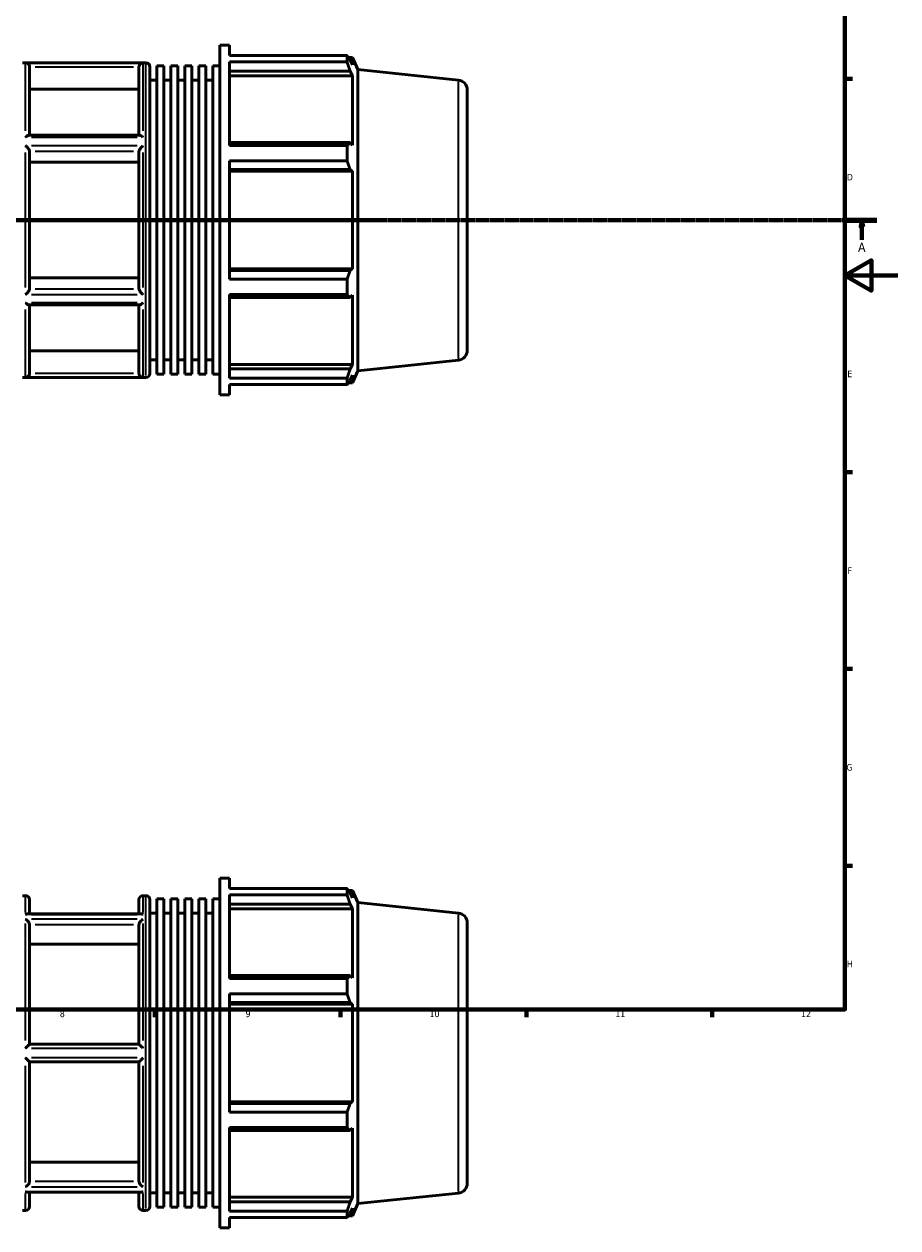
# Model space of a CAD drawing. Header units: millimetres. Extents: x -163 to 1385, y -62 to 968.
# Tile 4 of 8: x 511 to 841, y -62 to 392. Entities that reach past the tile are written whole.
import ezdxf

# ---------------------------------------------------------------- set-up
doc = ezdxf.new("R2010")
doc.units = ezdxf.units.MM
doc.linetypes.add('CHAIN', pattern=[0.7087, 0.4724, -0.0591, 0.1181, -0.0591])
for name, color, linetype, lineweight in [('Border (ISO)', 7, 'Continuous', 70), ('Section Line (ISO)', 7, 'CHAIN', 70), ('Visible (ISO)', 7, 'Continuous', 50), ('Visible Narrow (ISO)', 7, 'Continuous', 35)]:
    doc.layers.add(name, color=color, linetype=linetype, lineweight=lineweight)
doc.styles.add('Label Text (ISO)', font='tahoma.ttf')
doc.styles.add('Note Text (ISO)', font='tahoma.ttf')

# ---------------------------------------------------------------- blocks, each defined once
blk = doc.blocks.new('Borders Default Border')
at = {"layer": 'Border (ISO)'}
for p, q in [((821, 371.25), (823.9, 371.25)), ((821, 222.75), (823.9, 222.75)), ((821, 148.5), (823.9, 148.5)), ((821, 74.25), (823.9, 74.25)), ((560.67, 20), (560.67, 17.1)), ((630.75, 20), (630.75, 17.1)), ((700.83, 20), (700.83, 17.1)), ((770.92, 20), (770.92, 17.1))]:
    blk.add_line(p, q, dxfattribs=at)
at = {"layer": 'Border (ISO)', "flags": 128}
for points in [[(20, 20), (20, 574), (821, 574), (821, 20), (20, 20)], [(841, 297), (821, 297), (831, 302.77), (831, 291.23), (821, 297)]]:
    blk.add_lwpolyline(points, dxfattribs=at)
at = {"layer": 'Border (ISO)', "color": 232, "true_color": 0xca0064, "char_height": 2.5, "attachment_point": 7, "style": 'Note Text (ISO)'}
for s, insert in [('D', (821.73, 332.88)), ('E', (821.94, 258.63)), ('F', (822, 184.38)), ('G', (821.61, 110.08)), ('H', (821.74, 35.88)), ('8', (524.81, 17.04)), ('9', (594.88, 17.05)), ('10', (664.29, 17.05)), ('11', (734.37, 17.1)), ('12', (804.46, 17.1))]:
    blk.add_mtext(s, dxfattribs=dict(at, insert=insert))
blk = doc.blocks.new('2dTransSection0')
at = {"layer": 'Section Line (ISO)', "linetype": 'CHAIN'}
blk.add_line((235.03, 317.93), (833.03, 317.93), dxfattribs=at)
at = {"layer": 'Section Line (ISO)', "linetype": 'Continuous', "lineweight": 140}
for p, q in [((235.03, 317.93), (246.2, 317.93)), ((821.86, 317.93), (833.03, 317.93))]:
    blk.add_line(p, q, dxfattribs=at)
at = {"layer": 'Section Line (ISO)', "linetype": 'Continuous'}
for p, q in [((240.61, 317.93), (240.11, 315.43)), ((240.11, 315.43), (241.11, 315.43)), ((240.61, 315.43), (240.61, 317.93)), ((241.11, 315.43), (240.61, 317.93)), ((240.61, 310.43), (240.61, 315.43)), ((827.45, 317.93), (826.95, 315.43)), ((826.95, 315.43), (827.95, 315.43)), ((827.45, 315.43), (827.45, 317.93)), ((827.95, 315.43), (827.45, 317.93)), ((827.45, 310.43), (827.45, 315.43))]:
    blk.add_line(p, q, dxfattribs=at)
at = {"layer": 'Section Line (ISO)', "linetype": 'Continuous', "flags": 128}
for points in [[(241.11, 315.43), (240.61, 317.93), (240.11, 315.43), (241.11, 315.43)], [(827.95, 315.43), (827.45, 317.93), (826.95, 315.43), (827.95, 315.43)]]:
    blk.add_lwpolyline(points, dxfattribs=at)
at = {"layer": 'Section Line (ISO)'}
for points in [[(241.11, 315.43), (240.61, 317.93), (240.11, 315.43), (241.11, 315.43)], [(827.95, 315.43), (827.45, 317.93), (826.95, 315.43), (827.95, 315.43)]]:
    blk.add_solid(points, dxfattribs=at)
at = {"layer": 'Section Line (ISO)', "char_height": 3.5, "attachment_point": 7, "style": 'Label Text (ISO)'}
for insert in [(239.13, 305.93), (825.96, 305.93)]:
    blk.add_mtext('A', dxfattribs=dict(at, insert=insert))

msp = doc.modelspace()

# ---------------------------------------------------------------- linework, layer by layer
at = {"layer": 'Visible (ISO)'}
for p, q in [((585.226, 251.927), (585.226, 383.927)), ((585.226, 383.927), (588.838, 383.927)), ((588.838, 380.029), (588.838, 383.927)), ((510.76, 377.327), (557.303, 377.327)), ((588.838, 380.029), (633.167, 380.029)), ((588.838, 346.037), (588.838, 377.642)), ((633.167, 377.642), (588.838, 377.642)), ((633.167, 377.642), (633.167, 380.029)), ((633.679, 379.307), (635.224, 379.307)), ((635.224, 376.467), (634.342, 378.355)), ((637.246, 374.767), (635.224, 379.307)), ((635.224, 376.467), (635.224, 379.307)), ((513.388, 375.733), (513.388, 349.922)), ((554.674, 349.922), (554.674, 375.733)), ((558.803, 375.827), (558.803, 260.027)), ((561.445, 259.715), (561.445, 376.139)), ((561.445, 376.139), (564.087, 376.139)), ((564.087, 259.715), (564.087, 376.139)), ((566.73, 259.715), (566.73, 376.139)), ((566.73, 376.139), (569.372, 376.139)), ((569.372, 259.715), (569.372, 376.139)), ((572.014, 259.715), (572.014, 376.139)), ((572.014, 376.139), (574.656, 376.139)), ((574.656, 259.715), (574.656, 376.139)), ((577.299, 259.715), (577.299, 376.139)), ((577.299, 376.139), (579.941, 376.139)), ((579.941, 259.715), (579.941, 376.139)), ((582.583, 259.715), (582.583, 376.139)), ((582.583, 376.139), (585.226, 376.139)), ((588.838, 374.128), (634.342, 374.128)), ((634.342, 374.128), (635.224, 372.372)), ((637.246, 261.088), (637.246, 374.767)), ((675.173, 370.78), (637.246, 374.767)), ((558.803, 370.727), (561.445, 370.727)), ((564.087, 370.727), (566.73, 370.727)), ((569.372, 370.727), (572.014, 370.727)), ((574.656, 370.727), (577.299, 370.727)), ((579.941, 370.727), (582.583, 370.727)), ((588.838, 372.372), (635.224, 372.372)), ((635.224, 346.27), (635.224, 372.372)), ((554.674, 367.317), (513.388, 367.317)), ((678.531, 367.051), (678.531, 268.804)), ((554.908, 349.922), (513.155, 349.922)), ((634.342, 347.184), (588.838, 347.184)), ((588.838, 346.037), (633.167, 346.037)), ((633.167, 340.275), (633.167, 346.037)), ((635.224, 346.27), (634.342, 347.184)), ((513.388, 343.972), (513.388, 291.882)), ((554.674, 291.882), (554.674, 343.972)), ((554.674, 339.764), (513.388, 339.764)), ((588.838, 295.579), (588.838, 340.275)), ((633.167, 340.275), (588.838, 340.275)), ((588.838, 336.98), (634.342, 336.98)), ((588.838, 336.385), (635.224, 336.385)), ((634.342, 336.98), (635.224, 336.385)), ((635.224, 299.47), (635.224, 336.385)), ((513.388, 296.09), (554.674, 296.09)), ((588.838, 299.47), (635.224, 299.47)), ((634.342, 298.875), (588.838, 298.875)), ((588.838, 295.579), (633.167, 295.579)), ((633.167, 289.818), (633.167, 295.579)), ((635.224, 299.47), (634.342, 298.875)), ((588.838, 258.213), (588.838, 289.818)), ((633.167, 289.818), (588.838, 289.818)), ((588.838, 288.671), (634.342, 288.671)), ((634.342, 288.671), (635.224, 289.585)), ((635.224, 263.483), (635.224, 289.585)), ((554.908, 285.933), (513.155, 285.933)), ((513.388, 285.933), (513.388, 260.121)), ((554.674, 260.121), (554.674, 285.933)), ((513.388, 268.537), (554.674, 268.537)), ((558.803, 265.127), (561.445, 265.127)), ((564.087, 265.127), (566.73, 265.127)), ((569.372, 265.127), (572.014, 265.127)), ((574.656, 265.127), (577.299, 265.127)), ((579.941, 265.127), (582.583, 265.127)), ((675.173, 265.074), (637.246, 261.088)), ((561.445, 259.715), (564.087, 259.715)), ((566.73, 259.715), (569.372, 259.715)), ((572.014, 259.715), (574.656, 259.715)), ((577.299, 259.715), (579.941, 259.715)), ((582.583, 259.715), (585.226, 259.715)), ((588.838, 263.483), (635.224, 263.483)), ((634.342, 261.726), (588.838, 261.726)), ((635.224, 263.483), (634.342, 261.726)), ((634.342, 257.5), (635.224, 259.388)), ((637.246, 261.088), (635.224, 256.547)), ((635.224, 256.547), (635.224, 259.388)), ((510.76, 258.527), (557.303, 258.527)), ((588.838, 258.213), (633.167, 258.213)), ((588.838, 251.927), (588.838, 255.826)), ((633.167, 255.826), (588.838, 255.826)), ((633.167, 255.826), (633.167, 258.213)), ((633.679, 256.547), (635.224, 256.547)), ((585.226, 251.927), (588.838, 251.927)), ((585.226, -62.471), (585.226, 69.529)), ((585.226, 69.529), (588.838, 69.529)), ((588.838, 65.63), (588.838, 69.529)), ((588.838, 65.63), (633.167, 65.63)), ((633.167, 63.243), (633.167, 65.63)), ((633.679, 64.909), (635.224, 64.909)), ((635.224, 62.068), (634.342, 63.956)), ((637.246, 60.368), (635.224, 64.909)), ((635.224, 62.068), (635.224, 64.909)), ((510.76, 62.929), (511.888, 62.929)), ((513.388, 61.429), (513.388, 56.047)), ((554.674, 56.047), (554.674, 61.429)), ((556.174, 62.929), (557.303, 62.929)), ((558.803, 61.429), (558.803, -54.371)), ((561.445, -54.683), (561.445, 61.741)), ((561.445, 61.741), (564.087, 61.741)), ((564.087, -54.683), (564.087, 61.741)), ((566.73, -54.683), (566.73, 61.741)), ((566.73, 61.741), (569.372, 61.741)), ((569.372, -54.683), (569.372, 61.741)), ((572.014, -54.683), (572.014, 61.741)), ((572.014, 61.741), (574.656, 61.741)), ((574.656, -54.683), (574.656, 61.741)), ((577.299, -54.683), (577.299, 61.741)), ((577.299, 61.741), (579.941, 61.741)), ((579.941, -54.683), (579.941, 61.741)), ((582.583, -54.683), (582.583, 61.741)), ((582.583, 61.741), (585.226, 61.741)), ((588.838, 31.639), (588.838, 63.243)), ((633.167, 63.243), (588.838, 63.243)), ((588.838, 59.73), (634.342, 59.73)), ((634.342, 59.73), (635.224, 57.974)), ((637.246, -53.311), (637.246, 60.368)), ((675.173, 56.382), (637.246, 60.368)), ((555.473, 56.047), (512.59, 56.047)), ((558.803, 56.329), (561.445, 56.329)), ((564.087, 56.329), (566.73, 56.329)), ((569.372, 56.329), (572.014, 56.329)), ((574.656, 56.329), (577.299, 56.329)), ((579.941, 56.329), (582.583, 56.329)), ((588.838, 57.974), (635.224, 57.974)), ((635.224, 31.871), (635.224, 57.974)), ((513.388, 51.94), (513.388, 6.829)), ((554.674, 6.829), (554.674, 51.94)), ((678.531, 52.652), (678.531, -45.595)), ((554.674, 44.652), (513.388, 44.652)), ((634.342, 32.785), (588.838, 32.785)), ((635.224, 31.871), (634.342, 32.785)), ((588.838, 31.639), (633.167, 31.639)), ((633.167, 25.877), (633.167, 31.639)), ((588.838, -18.819), (588.838, 25.877)), ((633.167, 25.877), (588.838, 25.877)), ((588.838, 22.582), (634.342, 22.582)), ((588.838, 21.986), (635.224, 21.986)), ((634.342, 22.582), (635.224, 21.986)), ((635.224, -14.929), (635.224, 21.986)), ((554.676, 6.829), (513.387, 6.829)), ((513.387, 0.229), (554.676, 0.229)), ((513.388, 0.229), (513.388, -44.883)), ((554.674, -44.883), (554.674, 0.229)), ((588.838, -14.929), (635.224, -14.929)), ((634.342, -15.524), (588.838, -15.524)), ((635.224, -14.929), (634.342, -15.524)), ((588.838, -18.819), (633.167, -18.819)), ((633.167, -24.581), (633.167, -18.819)), ((588.838, -56.186), (588.838, -24.581)), ((633.167, -24.581), (588.838, -24.581)), ((588.838, -25.728), (634.342, -25.728)), ((634.342, -25.728), (635.224, -24.813)), ((635.224, -50.916), (635.224, -24.813)), ((513.388, -37.594), (554.674, -37.594)), ((555.473, -48.99), (512.59, -48.99)), ((513.388, -48.99), (513.388, -54.371)), ((554.674, -54.371), (554.674, -48.99)), ((558.803, -49.271), (561.445, -49.271)), ((564.087, -49.271), (566.73, -49.271)), ((569.372, -49.271), (572.014, -49.271)), ((574.656, -49.271), (577.299, -49.271)), ((579.941, -49.271), (582.583, -49.271)), ((675.173, -49.324), (637.246, -53.311)), ((588.838, -50.916), (635.224, -50.916)), ((634.342, -52.672), (588.838, -52.672)), ((635.224, -50.916), (634.342, -52.672)), ((637.246, -53.311), (635.224, -57.851)), ((510.76, -55.871), (511.888, -55.871)), ((556.174, -55.871), (557.303, -55.871)), ((561.445, -54.683), (564.087, -54.683)), ((566.73, -54.683), (569.372, -54.683)), ((572.014, -54.683), (574.656, -54.683)), ((577.299, -54.683), (579.941, -54.683)), ((582.583, -54.683), (585.226, -54.683)), ((588.838, -56.186), (633.167, -56.186)), ((588.838, -62.471), (588.838, -58.572)), ((633.167, -58.572), (588.838, -58.572)), ((633.167, -58.572), (633.167, -56.186)), ((633.679, -57.851), (635.224, -57.851)), ((634.342, -56.899), (635.224, -55.01)), ((635.224, -57.851), (635.224, -55.01)), ((585.226, -62.471), (588.838, -62.471))]:
    msp.add_line(p, q, dxfattribs=at)
for centre, radius, start, end in [((557.303, 375.827), 1.5, 0, 90), ((674.781, 367.051), 3.75, 0, 84), ((674.781, 268.804), 3.75, 276, 0), ((557.303, 260.027), 1.5, 270, 0), ((511.888, 61.429), 1.5, 0, 90), ((556.174, 61.429), 1.5, 90, 180), ((557.303, 61.429), 1.5, 0, 90), ((674.781, 52.652), 3.75, 0, 84), ((674.781, -45.595), 3.75, 276, 0), ((511.888, -54.371), 1.5, 270, 0), ((556.174, -54.371), 1.5, 180, 270), ((557.303, -54.371), 1.5, 270, 0)]:
    msp.add_arc(centre, radius, start, end, dxfattribs=at)
for points, knots in [([(513.387, 375.799), (513.38, 375.949), (513.352, 376.094), (513.257, 376.372), (513.191, 376.5), (513.012, 376.762), (512.891, 376.886), (512.628, 377.087), (512.483, 377.163), (512.19, 377.266), (512.041, 377.293), (511.891, 377.299), (511.89, 377.299), (511.888, 377.299)], [-0.2818805, -0.2818805, -0.2818805, -0.2818805, -0.23660008, -0.23660008, -0.18967527, -0.18967527, -0.12794084, -0.12794084, -0.06332305, -0.06332305, 0, 0, 0.00065549, 0.00065549, 0.00065549, 0.00065549]), ([(556.174, 377.299), (556.173, 377.299), (556.171, 377.299), (556.021, 377.293), (555.872, 377.266), (555.58, 377.163), (555.435, 377.087), (555.171, 376.886), (555.051, 376.762), (554.872, 376.5), (554.806, 376.372), (554.711, 376.094), (554.682, 375.949), (554.676, 375.799)], [-0.28006335, -0.28006335, -0.28006335, -0.28006335, -0.2794136, -0.2794136, -0.21664473, -0.21664473, -0.15259244, -0.15259244, -0.09139828, -0.09139828, -0.04488414, -0.04488414, 0, 0, 0, 0]), ([(511.888, 349.212), (511.89, 349.214), (511.892, 349.215), (512.1, 349.394), (512.308, 349.55), (512.664, 349.769), (512.819, 349.845), (513.027, 349.91), (513.095, 349.922), (513.155, 349.922)], [-0.31548739, -0.31548739, -0.31548739, -0.31548739, -0.31478354, -0.31478354, -0.22757153, -0.22757153, -0.15644239, -0.15644239, -0.11849725, -0.11849725, -0.11849725, -0.11849725]), ([(554.908, 349.922), (554.967, 349.922), (555.035, 349.91), (555.244, 349.845), (555.398, 349.769), (555.754, 349.55), (555.963, 349.394), (556.171, 349.215), (556.172, 349.214), (556.174, 349.212)], [-0.19826474, -0.19826474, -0.19826474, -0.19826474, -0.15993713, -0.15993713, -0.08809106, -0.08809106, 0, 0, 0.00071094, 0.00071094, 0.00071094, 0.00071094]), ([(513.387, 344.005), (513.381, 344.075), (513.355, 344.16), (513.267, 344.364), (513.201, 344.483), (513.019, 344.769), (512.895, 344.936), (512.629, 345.264), (512.486, 345.425), (512.193, 345.731), (512.042, 345.876), (511.891, 346.011), (511.89, 346.013), (511.888, 346.014)], [-0.28197343, -0.28197343, -0.28197343, -0.28197343, -0.23976808, -0.23976808, -0.19155263, -0.19155263, -0.12810013, -0.12810013, -0.06404677, -0.06404677, 0, 0, 0.00055296, 0.00055296, 0.00055296, 0.00055296]), ([(556.174, 346.014), (556.173, 346.013), (556.171, 346.011), (556.02, 345.876), (555.869, 345.731), (555.577, 345.425), (555.433, 345.264), (555.168, 344.936), (555.044, 344.769), (554.862, 344.483), (554.795, 344.364), (554.707, 344.16), (554.682, 344.075), (554.676, 344.005)], [-0.28000057, -0.28000057, -0.28000057, -0.28000057, -0.27945255, -0.27945255, -0.21597837, -0.21597837, -0.15249766, -0.15249766, -0.08961243, -0.08961243, -0.04182803, -0.04182803, 0, 0, 0, 0]), ([(511.888, 289.841), (511.89, 289.842), (511.891, 289.843), (512.042, 289.978), (512.193, 290.124), (512.486, 290.43), (512.629, 290.591), (512.895, 290.918), (513.019, 291.086), (513.201, 291.371), (513.267, 291.491), (513.355, 291.695), (513.381, 291.78), (513.387, 291.849)], [-0.28000057, -0.28000057, -0.28000057, -0.28000057, -0.27945255, -0.27945255, -0.21597837, -0.21597837, -0.15249766, -0.15249766, -0.08961243, -0.08961243, -0.04182803, -0.04182803, 0, 0, 0, 0]), ([(554.676, 291.849), (554.682, 291.78), (554.707, 291.695), (554.795, 291.491), (554.862, 291.371), (555.044, 291.086), (555.168, 290.918), (555.433, 290.591), (555.577, 290.43), (555.869, 290.124), (556.02, 289.978), (556.171, 289.843), (556.173, 289.842), (556.174, 289.841)], [-0.28197343, -0.28197343, -0.28197343, -0.28197343, -0.23976808, -0.23976808, -0.19155263, -0.19155263, -0.12810013, -0.12810013, -0.06404677, -0.06404677, 0, 0, 0.00055296, 0.00055296, 0.00055296, 0.00055296]), ([(513.155, 285.933), (513.095, 285.933), (513.027, 285.945), (512.819, 286.009), (512.664, 286.086), (512.308, 286.305), (512.1, 286.461), (511.892, 286.64), (511.89, 286.641), (511.888, 286.642)], [-0.19826474, -0.19826474, -0.19826474, -0.19826474, -0.15993713, -0.15993713, -0.08809106, -0.08809106, 0, 0, 0.00071094, 0.00071094, 0.00071094, 0.00071094]), ([(556.174, 286.642), (556.172, 286.641), (556.171, 286.64), (555.963, 286.461), (555.754, 286.305), (555.398, 286.086), (555.244, 286.009), (555.035, 285.945), (554.967, 285.933), (554.908, 285.933)], [-0.31548739, -0.31548739, -0.31548739, -0.31548739, -0.31478354, -0.31478354, -0.22757153, -0.22757153, -0.15644239, -0.15644239, -0.11849725, -0.11849725, -0.11849725, -0.11849725]), ([(511.888, 258.556), (511.89, 258.556), (511.891, 258.556), (512.041, 258.561), (512.19, 258.589), (512.483, 258.692), (512.628, 258.768), (512.891, 258.969), (513.012, 259.092), (513.191, 259.355), (513.257, 259.483), (513.352, 259.761), (513.38, 259.906), (513.387, 260.055)], [-0.28006335, -0.28006335, -0.28006335, -0.28006335, -0.2794136, -0.2794136, -0.21664473, -0.21664473, -0.15259244, -0.15259244, -0.09139828, -0.09139828, -0.04488414, -0.04488414, 0, 0, 0, 0]), ([(554.676, 260.055), (554.682, 259.906), (554.711, 259.761), (554.806, 259.483), (554.872, 259.355), (555.051, 259.092), (555.171, 258.969), (555.435, 258.768), (555.58, 258.692), (555.872, 258.589), (556.021, 258.561), (556.171, 258.556), (556.173, 258.556), (556.174, 258.556)], [-0.2818805, -0.2818805, -0.2818805, -0.2818805, -0.23660008, -0.23660008, -0.18967527, -0.18967527, -0.12794084, -0.12794084, -0.06332305, -0.06332305, 0, 0, 0.00065549, 0.00065549, 0.00065549, 0.00065549]), ([(511.888, 55.869), (511.89, 55.87), (511.891, 55.87), (512.042, 55.942), (512.193, 55.994), (512.424, 56.039), (512.508, 56.047), (512.59, 56.047)], [-0.28000057, -0.28000057, -0.28000057, -0.28000057, -0.27945255, -0.27945255, -0.21597837, -0.21597837, -0.17917257, -0.17917257, -0.17917257, -0.17917257]), ([(555.473, 56.047), (555.554, 56.047), (555.638, 56.039), (555.869, 55.994), (556.02, 55.942), (556.171, 55.87), (556.173, 55.87), (556.174, 55.869)], [-0.10118458, -0.10118458, -0.10118458, -0.10118458, -0.06404677, -0.06404677, 0, 0, 0.00055296, 0.00055296, 0.00055296, 0.00055296]), ([(513.387, 51.997), (513.384, 52.059), (513.376, 52.124), (513.334, 52.334), (513.282, 52.482), (513.143, 52.782), (513.053, 52.931), (512.819, 53.26), (512.664, 53.432), (512.308, 53.76), (512.1, 53.909), (511.892, 54.021), (511.89, 54.022), (511.888, 54.023)], [-0.28192842, -0.28192842, -0.28192842, -0.28192842, -0.26011722, -0.26011722, -0.2119108, -0.2119108, -0.15993713, -0.15993713, -0.08809106, -0.08809106, 0, 0, 0.00071094, 0.00071094, 0.00071094, 0.00071094]), ([(556.174, 54.023), (556.172, 54.022), (556.171, 54.021), (555.963, 53.909), (555.754, 53.76), (555.398, 53.432), (555.244, 53.26), (555.009, 52.931), (554.92, 52.782), (554.78, 52.482), (554.729, 52.334), (554.687, 52.124), (554.679, 52.059), (554.676, 51.997)], [-0.31548739, -0.31548739, -0.31548739, -0.31548739, -0.31478354, -0.31478354, -0.22757153, -0.22757153, -0.15644239, -0.15644239, -0.10498736, -0.10498736, -0.05726198, -0.05726198, -0.03566843, -0.03566843, -0.03566843, -0.03566843]), ([(511.888, 5.375), (511.89, 5.377), (511.891, 5.379), (512.041, 5.53), (512.19, 5.68), (512.483, 5.973), (512.628, 6.117), (512.891, 6.375), (513.012, 6.493), (513.191, 6.662), (513.257, 6.723), (513.352, 6.806), (513.38, 6.829), (513.387, 6.829)], [-0.28006335, -0.28006335, -0.28006335, -0.28006335, -0.2794136, -0.2794136, -0.21664473, -0.21664473, -0.15259244, -0.15259244, -0.09139828, -0.09139828, -0.04488414, -0.04488414, 0, 0, 0, 0]), ([(554.676, 6.829), (554.682, 6.829), (554.711, 6.806), (554.806, 6.723), (554.872, 6.662), (555.051, 6.493), (555.171, 6.375), (555.435, 6.117), (555.58, 5.973), (555.872, 5.68), (556.021, 5.53), (556.171, 5.379), (556.173, 5.377), (556.174, 5.375)], [-0.2818805, -0.2818805, -0.2818805, -0.2818805, -0.23660008, -0.23660008, -0.18967527, -0.18967527, -0.12794084, -0.12794084, -0.06332305, -0.06332305, 0, 0, 0.00065549, 0.00065549, 0.00065549, 0.00065549]), ([(513.387, 0.229), (513.38, 0.229), (513.352, 0.251), (513.257, 0.334), (513.191, 0.395), (513.012, 0.565), (512.891, 0.682), (512.628, 0.941), (512.483, 1.085), (512.19, 1.377), (512.041, 1.527), (511.891, 1.679), (511.89, 1.681), (511.888, 1.682)], [-0.2818805, -0.2818805, -0.2818805, -0.2818805, -0.23660008, -0.23660008, -0.18967527, -0.18967527, -0.12794084, -0.12794084, -0.06332305, -0.06332305, 0, 0, 0.00065549, 0.00065549, 0.00065549, 0.00065549]), ([(556.174, 1.682), (556.173, 1.681), (556.171, 1.679), (556.021, 1.527), (555.872, 1.377), (555.58, 1.085), (555.435, 0.941), (555.171, 0.682), (555.051, 0.565), (554.872, 0.395), (554.806, 0.334), (554.711, 0.251), (554.682, 0.229), (554.676, 0.229)], [-0.28006335, -0.28006335, -0.28006335, -0.28006335, -0.2794136, -0.2794136, -0.21664473, -0.21664473, -0.15259244, -0.15259244, -0.09139828, -0.09139828, -0.04488414, -0.04488414, 0, 0, 0, 0]), ([(511.888, -46.965), (511.89, -46.964), (511.892, -46.963), (512.1, -46.852), (512.308, -46.703), (512.664, -46.374), (512.819, -46.202), (513.053, -45.873), (513.143, -45.724), (513.282, -45.425), (513.334, -45.277), (513.376, -45.066), (513.384, -45.002), (513.387, -44.94)], [-0.31548739, -0.31548739, -0.31548739, -0.31548739, -0.31478354, -0.31478354, -0.22757153, -0.22757153, -0.15644239, -0.15644239, -0.10498736, -0.10498736, -0.05726198, -0.05726198, -0.03566843, -0.03566843, -0.03566843, -0.03566843]), ([(554.676, -44.94), (554.679, -45.002), (554.687, -45.066), (554.729, -45.277), (554.78, -45.425), (554.92, -45.724), (555.009, -45.873), (555.244, -46.202), (555.398, -46.374), (555.754, -46.703), (555.963, -46.852), (556.171, -46.963), (556.172, -46.964), (556.174, -46.965)], [-0.28192842, -0.28192842, -0.28192842, -0.28192842, -0.26011722, -0.26011722, -0.2119108, -0.2119108, -0.15993713, -0.15993713, -0.08809106, -0.08809106, 0, 0, 0.00071094, 0.00071094, 0.00071094, 0.00071094]), ([(512.59, -48.99), (512.508, -48.99), (512.424, -48.981), (512.193, -48.936), (512.042, -48.885), (511.891, -48.813), (511.89, -48.812), (511.888, -48.812)], [-0.10118458, -0.10118458, -0.10118458, -0.10118458, -0.06404677, -0.06404677, 0, 0, 0.00055296, 0.00055296, 0.00055296, 0.00055296]), ([(556.174, -48.812), (556.173, -48.812), (556.171, -48.813), (556.02, -48.885), (555.869, -48.936), (555.638, -48.981), (555.554, -48.99), (555.473, -48.99)], [-0.28000057, -0.28000057, -0.28000057, -0.28000057, -0.27945255, -0.27945255, -0.21597837, -0.21597837, -0.17917257, -0.17917257, -0.17917257, -0.17917257])]:
    msp.add_open_spline(points, degree=3, knots=knots, dxfattribs=at)
for points, weights in [([(633.167, 380.029), (633.778, 379.175), (634.342, 378.355)], [1, 1.00159474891, 1.00237310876]), ([(634.342, 374.128), (633.778, 375.849), (633.167, 377.642)], [1.00237310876, 1.00159474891, 1]), ([(633.167, 346.037), (633.778, 346.622), (634.342, 347.184)], [1, 1.00159474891, 1.00237310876]), ([(634.342, 336.98), (633.778, 338.594), (633.167, 340.275)], [1.00237310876, 1.00159474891, 1]), ([(633.167, 295.579), (633.778, 297.261), (634.342, 298.875)], [1, 1.00159474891, 1.00237310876]), ([(634.342, 288.671), (633.778, 289.233), (633.167, 289.818)], [1.00237310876, 1.00159474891, 1]), ([(633.167, 258.213), (633.778, 260.005), (634.342, 261.726)], [1, 1.00159474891, 1.00237310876]), ([(634.342, 257.5), (633.778, 256.68), (633.167, 255.826)], [1.00237310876, 1.00159474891, 1]), ([(633.167, 65.63), (633.778, 64.776), (634.342, 63.956)], [1, 1.00159474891, 1.00237310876]), ([(634.342, 59.73), (633.778, 61.451), (633.167, 63.243)], [1.00237310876, 1.00159474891, 1]), ([(633.167, 31.639), (633.778, 32.224), (634.342, 32.785)], [1, 1.00159474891, 1.00237310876]), ([(634.342, 22.582), (633.778, 24.196), (633.167, 25.877)], [1.00237310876, 1.00159474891, 1]), ([(633.167, -18.819), (633.778, -17.138), (634.342, -15.524)], [1, 1.00159474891, 1.00237310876]), ([(634.342, -25.728), (633.778, -25.166), (633.167, -24.581)], [1.00237310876, 1.00159474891, 1]), ([(633.167, -56.186), (633.778, -54.393), (634.342, -52.672)], [1, 1.00159474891, 1.00237310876]), ([(634.342, -56.899), (633.778, -57.719), (633.167, -58.572)], [1.00237310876, 1.00159474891, 1])]:
    msp.add_rational_spline(points, weights, degree=2, dxfattribs=at)
for points in [[(513.388, 375.733), (513.388, 375.755), (513.388, 375.777), (513.387, 375.799)], [(554.676, 375.799), (554.675, 375.777), (554.674, 375.755), (554.674, 375.733)], [(513.388, 343.972), (513.388, 343.983), (513.388, 343.994), (513.387, 344.005)], [(554.676, 344.005), (554.675, 343.994), (554.674, 343.983), (554.674, 343.972)], [(513.387, 291.849), (513.388, 291.86), (513.388, 291.871), (513.388, 291.882)], [(554.674, 291.882), (554.674, 291.871), (554.675, 291.86), (554.676, 291.849)], [(513.387, 260.055), (513.388, 260.078), (513.388, 260.1), (513.388, 260.121)], [(554.674, 260.121), (554.674, 260.1), (554.675, 260.078), (554.676, 260.055)], [(513.388, 51.94), (513.388, 51.959), (513.388, 51.978), (513.387, 51.997)], [(554.676, 51.997), (554.675, 51.978), (554.674, 51.959), (554.674, 51.94)], [(513.387, -44.94), (513.388, -44.92), (513.388, -44.901), (513.388, -44.883)], [(554.674, -44.883), (554.674, -44.901), (554.675, -44.92), (554.676, -44.94)]]:
    msp.add_open_spline(points, degree=3, dxfattribs=at)
at = {"layer": 'Visible Narrow (ISO)'}
for p, q in [((553.96, 377.299), (514.103, 377.299)), ((511.888, 351.66), (511.888, 377.136)), ((515.451, 375.799), (552.611, 375.799)), ((556.174, 377.136), (556.174, 351.66)), ((557.303, 259.259), (557.303, 376.596)), ((675.173, 265.725), (675.173, 370.13)), ((514.103, 349.212), (553.96, 349.212)), ((553.96, 346.014), (514.103, 346.014)), ((511.888, 292.452), (511.888, 343.403)), ((515.451, 344.005), (552.611, 344.005)), ((556.174, 343.403), (556.174, 292.452)), ((552.611, 291.849), (515.451, 291.849)), ((514.103, 289.841), (553.96, 289.841)), ((553.96, 286.642), (514.103, 286.642)), ((511.888, 258.719), (511.888, 284.195)), ((556.174, 284.195), (556.174, 258.719)), ((552.611, 260.055), (515.451, 260.055)), ((514.103, 258.556), (553.96, 258.556)), ((511.888, 56.545), (511.888, 62.911)), ((556.174, 62.911), (556.174, 56.545)), ((557.303, -55.14), (557.303, 62.197)), ((514.103, 55.869), (553.96, 55.869)), ((675.173, -48.673), (675.173, 55.731)), ((511.888, 8.296), (511.888, 52.421)), ((553.96, 54.023), (514.103, 54.023)), ((515.451, 51.997), (552.611, 51.997)), ((556.174, 52.421), (556.174, 8.296)), ((514.103, 5.375), (553.96, 5.375)), ((553.96, 1.682), (514.103, 1.682)), ((511.888, -45.364), (511.888, -1.238)), ((556.174, -1.238), (556.174, -45.364)), ((552.611, -44.94), (515.451, -44.94)), ((511.888, -55.853), (511.888, -49.487)), ((514.103, -46.965), (553.96, -46.965)), ((553.96, -48.812), (514.103, -48.812)), ((556.174, -49.487), (556.174, -55.853))]:
    msp.add_line(p, q, dxfattribs=at)

# ---------------------------------------------------------------- block references
msp.add_blockref('Borders Default Border', (0, 0))
at = {"layer": 'Section Line (ISO)'}
msp.add_blockref('2dTransSection0', (0, 0), dxfattribs=at)

doc.saveas('drawing.dxf')
